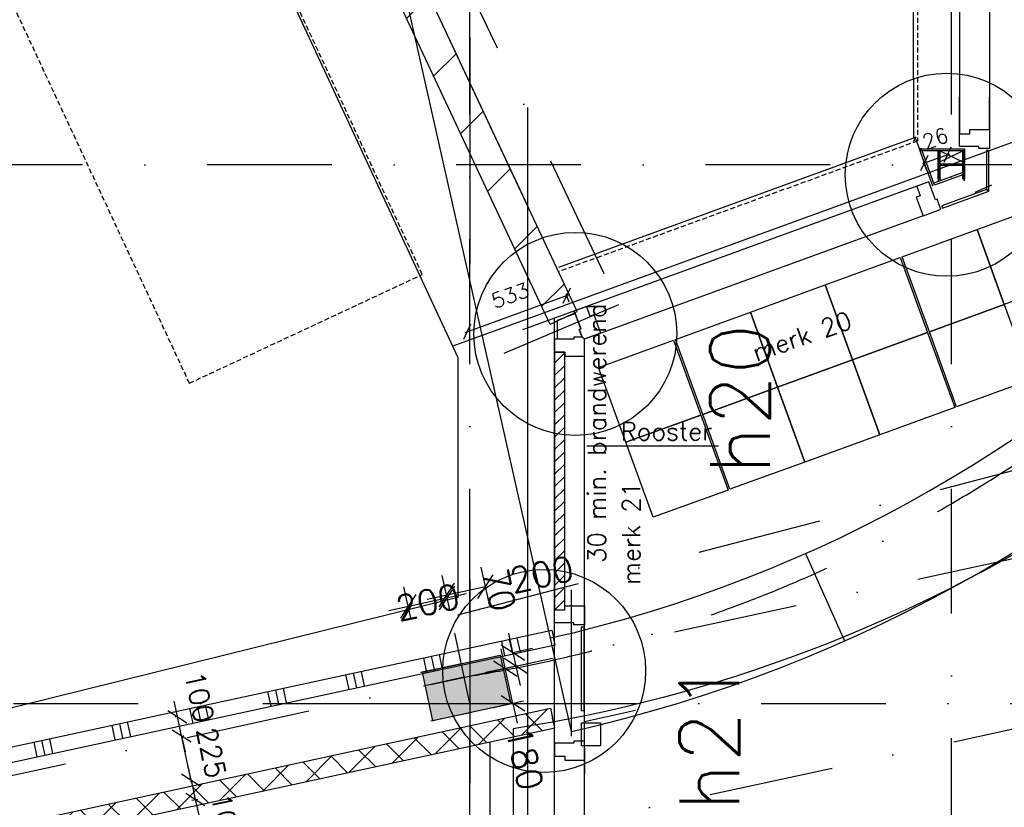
# Model space of a CAD drawing. Extents: x -171140 to 151546, y -8083 to 162438.
# Tile 68 of 96: x 43223 to 48163, y 66326 to 70274. Entities that reach past the tile are written whole.
import ezdxf

# ---------------------------------------------------------------- set-up
doc = ezdxf.new("R2010")
doc.units = 0
doc.header["$LTSCALE"] = 50
doc.header["$MEASUREMENT"] = 0
doc.header["$PDMODE"] = 3
doc.header["$PDSIZE"] = 0.001
for name, pattern in [('DASHDOT', [25, 12.5, -6.25, 0, -6.25]), ('DASHED', [0.75, 0.5, -0.25]), ('HIDDEN2', [0.1875, 0.125, -0.0625]), ('HIDDENX2', [0.75, 0.5, -0.25]), ('STRAM_0WT$0$DASHDOT', [25, 12.5, -6.25, 0, -6.25]), ('STRAM_0WT$0$DD1', [2.66667, 1.66667, -0.5, 0, -0.5])]:
    doc.linetypes.add(name, pattern=pattern)
doc.layers.get('0').update_dxf_attribs({"linetype": 'CONTINUOUS'})
doc.layers.get('DEFPOINTS').update_dxf_attribs({"linetype": 'CONTINUOUS'})
for name, color, linetype in [('0POLYBUITENOM', 7, 'CONTINUOUS'), ('_BRANDCOMPART', 6, 'DASHDOT'), ('_DETAILNUMMERS', 4, 'CONTINUOUS'), ('_DETAILNUMMERSTEKST', 4, 'CONTINUOUS'), ('_INSTALLATIES_A1C', 1, 'DASHED'), ('A--01A1_ACEER', 1, 'CONTINUOUS'), ('A--A22--_F-23-', 9, 'CONTINUOUS'), ('A--A22--_F123-', 9, 'CONTINUOUS'), ('A--A28--_F-2--', 7, 'CONTINUOUS'), ('A--A28--_F12--', 7, 'CONTINUOUS'), ('A--L$7A-_STRAMIEN', 1, 'DASHDOT'), ('A--L21--', 3, 'CONTINUOUS'), ('A--L21D2_BUITENWAND', 2, 'CONTINUOUS'), ('A--L22--', 7, 'CONTINUOUS'), ('A--L22--_F-2--', 7, 'CONTINUOUS'), ('A--L22--_F123-', 7, 'CONTINUOUS'), ('A--L22A2_BINNENWAND', 2, 'CONTINUOUS'), ('A--L22A4_BINNENWAND', 4, 'CONTINUOUS'), ('A--L24AC1_TRAPPEN', 1, 'HIDDEN2'), ('A--L28--', 7, 'CONTINUOUS'), ('A--L28--_F-2--', 7, 'CONTINUOUS'), ('A--L28--_F12--', 7, 'CONTINUOUS'), ('A--L28D4_KONSTRUKTIES', 4, 'CONTINUOUS'), ('A--L32--_F123-', 1, 'CONTINUOUS'), ('A--M$1A-_F123-', 1, 'CONTINUOUS'), ('BETONTEGELS', 1, 'CONTINUOUS'), ('STRAM_0WT$0$A--L$7A-_STRAM', 1, 'STRAM_0WT$0$DASHDOT'), ('STRAM_0WT$0$STRAMIEN', 1, 'STRAM_0WT$0$DD1'), ('TEKSTKOZIJNMERK', 2, 'CONTINUOUS'), ('X--LR---_CP', 7, 'CONTINUOUS')]:
    doc.layers.add(name, color=color, linetype=linetype)
doc.styles.add('ALFA-0_25', font='ROMANS')
doc.styles.add('B-01', font='SIMPLEX.SHX', dxfattribs={"width": 0.8, "height": 4.5})
doc.styles.add('HIEMSTRA', font='romans.shx')
doc.linetypes.add('BATTING', pattern='A,0.0001,-0.1,[134,ltypeshp.shx,S=0.1,R=0,X=-0.1,Y=0],-0.2,[134,ltypeshp.shx,S=0.1,R=180,X=0.1,Y=0],-0.1', length=0.4001)
doc.dimstyles.new('BEILEN', dxfattribs={"dimscale": 40, "dimtxt": 2.5, "dimasz": 2, "dimexe": 0.3, "dimexo": 0.3, "dimgap": 2, "dimtad": 1, "dimdec": 0, "dimzin": 0, "dimtxsty": 'HIEMSTRA', "dimblk1": 'OBLIQUE', "dimblk2": 'OBLIQUE', "dimsah": 1, "dimcen": -0.09, "dimdle": 0.3, "dimse1": 1, "dimclrd": 2, "dimclre": 2, "dimclrt": 3, "dimazin": 3, "dimtfac": 1, "dimtdec": 4, "dimtofl": 0, "dimtmove": 0, "dimatfit": 3, "dimtvp": 625, "dimtolj": 1, "dimtzin": 0})
doc.dimstyles.new('STANDARD$0', dxfattribs={"dimscale": 50, "dimtxt": 2.5, "dimasz": 2, "dimexe": 2, "dimexo": 0, "dimgap": 2, "dimtad": 1, "dimdec": 0, "dimzin": 0, "dimtxsty": 'ALFA-0_25', "dimblk1": 'OBLIQUE', "dimblk2": 'OBLIQUE', "dimsah": 1, "dimcen": -3, "dimdle": 2, "dimclrd": 1, "dimclre": 1, "dimclrt": 2, "dimazin": 3, "dimtfac": 0.666667, "dimtofl": 0, "dimtmove": 0, "dimatfit": 3, "dimtvp": 0.833333, "dimtolj": 1, "dimtzin": 0})

# ---------------------------------------------------------------- blocks, each defined once
blk = doc.blocks.new('*U1148')
at = {"layer": 'A--A22--_F123-', "linetype": 'CONTINUOUS'}
h = blk.add_hatch(dxfattribs=at)
h.set_pattern_fill('ALFAKRS', color=256, scale=120, style=0)
h.set_pattern_definition([(45, (-42527.06, -66043.89), (-84.85281, 84.85281), []), (135, (-42527.06, -66043.89), (-84.85281, -84.85281), [])])
h.paths.add_polyline_path([(0, 0), (50, 62), (3358.8, 778.2), (3369.4, 729.3), (3380, 680.4), (10.6, -48.9)])
at = {"layer": 'A--L22--_F-2--', "color": 2, "linetype": 'CONTINUOUS'}
for points in [[(50, 62), (50, 62), (3358.8, 778.2), (3369.4, 729.3)], [(10.6, -48.9), (10.6, -48.9), (3380, 680.4), (3369.4, 729.3)]]:
    blk.add_lwpolyline(points, dxfattribs=at)
blk = doc.blocks.new('STRAM_0WT')
at = {"layer": 'STRAM_0WT$0$A--L$7A-_STRAM'}
for p, q in [((-30134.938, 23800), (-30134.938, 63128.251)), ((-27719.938, 23800), (-27719.938, 63128.251)), ((-20827.564, 37300), (-39925.329, 37300)), ((-39925.329, 34600), (-20830.441, 34600))]:
    blk.add_line(p, q, dxfattribs=at)
blk.add_arc((-31246.376, 41647.894), 7000, 279.1359042, 346.3839955, dxfattribs=at)
at = {"layer": 'STRAM_0WT$0$STRAMIEN', "linetype": 'STRAM_0WT$0$DASHDOT'}
for p, q in [((-40105.653, 32577.837), (-24813.603, 35888.866)), ((-39925.329, 31762.425), (-24633.28, 35073.454))]:
    blk.add_line(p, q, dxfattribs=at)
blk = doc.blocks.new('_OBLIQUE')
at = {"color": 0, "linetype": 'BYBLOCK'}
blk.add_line((-0.5, -0.5), (0.5, 0.5), dxfattribs=at)
blk = doc.blocks.new('*D178')
at = {"color": 2, "linetype": 'BYBLOCK'}
for p, q in [((44085.9, 66450.6), (44033.2, 66694.3)), ((44038.4, 66683.2), (44047.5, 66685.1))]:
    blk.add_line(p, q, dxfattribs=at)
at = {"layer": 'DEFPOINTS', "color": 0, "linetype": 'BYBLOCK'}
for p in [(44026.7, 66680.6), (44035.8, 66682.6), (44074.3, 66460.3)]:
    blk.add_point(p, dxfattribs=at)
at = {"color": 2, "linetype": 'BYBLOCK', "xscale": 80, "yscale": 80, "zscale": 80}
for p, rotation in [((44035.8, 66682.6), 102.1967809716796), ((44083.4, 66462.3), 282.1967809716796)]:
    blk.add_blockref('_OBLIQUE', p, dxfattribs=dict(at, rotation=rotation))
at = {"color": 3, "linetype": 'BYBLOCK', "insert": (44185, 66599.5), "char_height": 100, "attachment_point": 5, "rotation": 282.1968, "style": 'HIEMSTRA'}
blk.add_mtext('\\A1;225', dxfattribs=at)
blk = doc.blocks.new('*D179')
at = {"color": 2, "linetype": 'BYBLOCK'}
for p, q in [((44083.4, 66462.3), (44066.4, 66540.5)), ((44083.4, 66462.3), (44104.5, 66364.5)), ((44087.1, 66360.8), (44116.3, 66367.1)), ((44104.5, 66364.5), (44121.5, 66286.3))]:
    blk.add_line(p, q, dxfattribs=at)
at = {"layer": 'DEFPOINTS', "color": 0, "linetype": 'BYBLOCK'}
for p in [(44054.2, 66455.9), (44075.3, 66358.2), (44104.5, 66364.5)]:
    blk.add_point(p, dxfattribs=at)
at = {"color": 2, "linetype": 'BYBLOCK', "xscale": 80, "yscale": 80, "zscale": 80}
for p, rotation in [((44083.4, 66462.3), 282.2128550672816), ((44104.5, 66364.5), 102.2128550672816)]:
    blk.add_blockref('_OBLIQUE', p, dxfattribs=dict(at, rotation=rotation))
at = {"color": 3, "linetype": 'BYBLOCK', "insert": (44256.6, 66268.5), "char_height": 100, "attachment_point": 5, "rotation": 282.2129, "style": 'HIEMSTRA'}
blk.add_mtext('\\A1;100', dxfattribs=at)
blk = doc.blocks.new('*D180')
at = {"color": 2, "linetype": 'BYBLOCK'}
for p, q in [((44014.6, 66780.3), (43997.7, 66858.5)), ((44011.6, 66779.7), (44002.9, 66777.8)), ((44035.8, 66682.6), (44014.6, 66780.3)), ((44035.8, 66682.6), (44052.7, 66604.4))]:
    blk.add_line(p, q, dxfattribs=at)
at = {"layer": 'DEFPOINTS', "color": 0, "linetype": 'BYBLOCK'}
for p in [(44014.6, 66780.3), (44023.3, 66782.2), (44044.5, 66684.5)]:
    blk.add_point(p, dxfattribs=at)
at = {"color": 2, "linetype": 'BYBLOCK', "xscale": 80, "yscale": 80, "zscale": 80}
for p, rotation in [((44014.6, 66780.3), 282.1968816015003), ((44035.8, 66682.6), 102.1968816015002)]:
    blk.add_blockref('_OBLIQUE', p, dxfattribs=dict(at, rotation=rotation))
at = {"color": 3, "linetype": 'BYBLOCK', "insert": (44124.4, 66879.7), "char_height": 100, "attachment_point": 5, "rotation": 282.1969, "style": 'HIEMSTRA'}
blk.add_mtext('\\A1;100', dxfattribs=at)
blk = doc.blocks.new('Q020490-')
at = {"layer": 'A--A28--_F-2--', "color": 3, "linetype": 'CONTINUOUS'}
for points in [[(-2.75, 58), (-70, 66.5), (70, 66.5)], [(-2.75, 58), (-70, 58), (-70, 66.5)], [(-2.75, 58), (70, 66.5), (70, 58)], [(2.75, -58), (-2.75, -58), (-2.75, 58)], [(-2.75, 58), (2.75, 58), (2.75, -58)], [(-2.75, 58), (70, 58), (2.75, 58)], [(70, -66.5), (-70, -58), (-2.75, -58)], [(70, -66.5), (-70, -66.5), (-70, -58)], [(2.75, -58), (70, -66.5), (-2.75, -58)], [(2.75, -58), (70, -58), (70, -66.5)]]:
    blk.add_solid(points, dxfattribs=at)
at = {"layer": 'A--L28--_F-2--', "color": 3, "linetype": 'CONTINUOUS'}
blk.add_lwpolyline([(70, -66.5), (-70, -66.5), (-70, -58), (-2.75, -58), (-2.75, 58), (-70, 58), (-70, 66.5), (70, 66.5), (70, 58), (2.75, 58), (2.75, -58), (70, -58)], close=True, dxfattribs=at)
at = {"layer": 'X--LR---_CP', "linetype": 'CONTINUOUS'}
for p in [(-2.75, 0), (0, 0), (2.75, 0)]:
    blk.add_point(p, dxfattribs=at)
blk = doc.blocks.new('*D379')
at = {"color": 1, "linetype": 'BYBLOCK'}
for p, q in [((45697.7, 67101.8), (45676.5, 67199.5)), ((45697, 67101.7), (45795.4, 67123)), ((45697.7, 67101.8), (45712.5, 67033.4)), ((45711.8, 67033.3), (45810.2, 67054.6)), ((45712.5, 67033.4), (45733.6, 66935.7))]:
    blk.add_line(p, q, dxfattribs=at)
at = {"layer": 'DEFPOINTS', "color": 0, "linetype": 'BYBLOCK'}
for p in [(45697, 67101.7), (45711.8, 67033.3), (45712.5, 67033.4)]:
    blk.add_point(p, dxfattribs=at)
at = {"color": 1, "linetype": 'BYBLOCK', "xscale": 100, "yscale": 100, "zscale": 100}
for p, rotation in [((45697.7, 67101.8), 282.2127605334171), ((45712.5, 67033.4), 102.212760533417)]:
    blk.add_blockref('_OBLIQUE', p, dxfattribs=dict(at, rotation=rotation))
at = {"color": 2, "linetype": 'BYBLOCK', "insert": (45629.8, 67415.5), "char_height": 125, "attachment_point": 5, "rotation": 282.2128, "style": 'ALFA-0_25'}
blk.add_mtext('\\A1;70', dxfattribs=at)
blk = doc.blocks.new('*D380')
at = {"color": 1, "linetype": 'BYBLOCK'}
for p, q in [((45380.5, 67315.9), (45346.5, 67472.7)), ((45185, 67273.6), (45151.1, 67430.4)), ((45465.4, 67396.1), (45074.5, 67311.5))]:
    blk.add_line(p, q, dxfattribs=at)
at = {"layer": 'DEFPOINTS', "color": 0, "linetype": 'BYBLOCK'}
for p in [(45172.2, 67332.6), (45185, 67273.6), (45380.5, 67315.9)]:
    blk.add_point(p, dxfattribs=at)
at = {"color": 1, "linetype": 'BYBLOCK', "xscale": 100, "yscale": 100, "zscale": 100}
for p, rotation in [((45367.7, 67375), 12.2170765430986), ((45172.2, 67332.6), 192.2170765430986)]:
    blk.add_blockref('_OBLIQUE', p, dxfattribs=dict(at, rotation=rotation))
at = {"color": 2, "linetype": 'BYBLOCK', "insert": (45270, 67353.8), "char_height": 125, "attachment_point": 5, "rotation": 12.2171, "style": 'ALFA-0_25'}
blk.add_mtext('\\A1;200', dxfattribs=at)
blk = doc.blocks.new('*D381')
at = {"color": 1, "linetype": 'BYBLOCK'}
for p, q in [((45576, 67358.2), (45538.7, 67530.1)), ((45380.5, 67315.9), (45343.3, 67487.8)), ((45266.7, 67368.9), (45559.9, 67432.4))]:
    blk.add_line(p, q, dxfattribs=at)
at = {"layer": 'DEFPOINTS', "color": 0, "linetype": 'BYBLOCK'}
for p in [(45559.9, 67432.4), (45576, 67358.2), (45380.5, 67315.9)]:
    blk.add_point(p, dxfattribs=at)
at = {"color": 1, "linetype": 'BYBLOCK', "xscale": 100, "yscale": 100, "zscale": 100}
for p, rotation in [((45559.9, 67432.4), 12.21707654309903), ((45364.4, 67390.1), 192.217076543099)]:
    blk.add_blockref('_OBLIQUE', p, dxfattribs=dict(at, rotation=rotation))
at = {"color": 2, "linetype": 'BYBLOCK', "insert": (45841.9, 67493.4), "char_height": 125, "attachment_point": 5, "rotation": 12.2171, "style": 'ALFA-0_25'}
blk.add_mtext('\\A1;200', dxfattribs=at)
blk = doc.blocks.new('*D392')
at = {"color": 1, "linetype": 'BYBLOCK'}
for p, q in [((45659.3, 67021.9), (45638.2, 67119.7)), ((45711.8, 67033.3), (45561.6, 67000.8)), ((45697.4, 66845.9), (45659.3, 67021.9)), ((45749.9, 66857.3), (45599.7, 66824.8)), ((45697.4, 66845.9), (45718.6, 66748.2))]:
    blk.add_line(p, q, dxfattribs=at)
at = {"layer": 'DEFPOINTS', "color": 0, "linetype": 'BYBLOCK'}
for p in [(45711.8, 67033.3), (45659.3, 67021.9), (45749.9, 66857.3)]:
    blk.add_point(p, dxfattribs=at)
at = {"color": 1, "linetype": 'BYBLOCK', "xscale": 100, "yscale": 100, "zscale": 100}
for p, rotation in [((45659.3, 67021.9), 282.2064030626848), ((45697.4, 66845.9), 102.2064030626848)]:
    blk.add_blockref('_OBLIQUE', p, dxfattribs=dict(at, rotation=rotation))
at = {"color": 2, "linetype": 'BYBLOCK', "insert": (45756.9, 66570.9), "char_height": 125, "attachment_point": 5, "rotation": 282.2064, "style": 'ALFA-0_25'}
blk.add_mtext('\\A1;180', dxfattribs=at)
blk = doc.blocks.new('KOLOM400X250')
at = {"layer": 'A--A28--_F12--', "color": 8}
for points in [[(-200, -125), (-200, 125), (200, 125)], [(-200, -125), (200, 125), (200, -125)]]:
    blk.add_solid(points, dxfattribs=at)
at = {"layer": 'A--L28--_F12--', "color": 3, "linetype": 'CONTINUOUS'}
blk.add_lwpolyline([(-200, -125), (-200, 125), (200, 125), (200, -125)], close=True, dxfattribs=at)
at = {"layer": 'X--LR---_CP'}
for p in [(-200, 0), (-200, 0), (200, 0)]:
    blk.add_point(p, dxfattribs=at)
blk = doc.blocks.new('*U942')
at = {"layer": 'A--A22--_F-23-', "linetype": 'CONTINUOUS'}
h = blk.add_hatch(dxfattribs=at)
h.set_pattern_fill('ALFAPLST', color=256, scale=400, angle=-77.8031, style=0)
h.set_pattern_definition([(282.197, (0, 0), (390.97, 84.51), []), (282.197, (39.1, 8.45), (390.97, 84.51), []), (282.197, (78.2, 16.9), (390.97, 84.51), [])])
h.paths.add_polyline_path([(0, 0), (-37.5, -46.5), (3256.9, 665.6), (3248.9, 702.3), (3241, 738.9), (37.5, 46.5)])
at = {"layer": 'A--L22--_F123-', "color": 1, "linetype": 'CONTINUOUS'}
for points in [[(-37.5, -46.5), (-37.5, -46.5), (3256.9, 665.6), (3248.9, 702.3)], [(37.5, 46.5), (37.5, 46.5), (3241, 738.9), (3248.9, 702.3)]]:
    blk.add_lwpolyline(points, dxfattribs=at)
blk = doc.blocks.new('*D441')
at = {"layer": 'A--M$1A-_F123-', "color": 1, "linetype": 'CONTINUOUS'}
for p, q in [((45458.6, 68706), (45976.4, 68894.4)), ((45979.9, 68858.6), (45964.9, 68899.8))]:
    blk.add_line(p, q, dxfattribs=at)
at = {"layer": 'DEFPOINTS', "color": 0, "linetype": 'CONTINUOUS'}
for p in [(45968, 68891.3), (45982.9, 68850.2), (45482, 68667.9)]:
    blk.add_point(p, dxfattribs=at)
at = {"layer": 'A--M$1A-_F123-', "color": 1, "linetype": 'CONTINUOUS', "xscale": 60, "yscale": 60, "zscale": 60}
for p, rotation in [((45968, 68891.3), 19.9999999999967), ((45467.1, 68709), 199.9999999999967)]:
    blk.add_blockref('_OBLIQUE', p, dxfattribs=dict(at, rotation=rotation))
at = {"layer": 'A--M$1A-_F123-', "color": 2, "linetype": 'CONTINUOUS', "insert": (45684.2, 68891.8), "char_height": 75, "attachment_point": 5, "rotation": 20, "style": 'ALFA-0_25'}
blk.add_mtext('\\A1;533', dxfattribs=at)
blk = doc.blocks.new('*D442')
at = {"layer": 'A--M$1A-_F123-', "color": 1, "linetype": 'CONTINUOUS'}
for p, q in [((47887.1, 69600.5), (47751.9, 69551.4)), ((47773.9, 69517.3), (47757.3, 69562.9))]:
    blk.add_line(p, q, dxfattribs=at)
at = {"layer": 'DEFPOINTS', "color": 0, "linetype": 'CONTINUOUS'}
for p in [(47760.4, 69554.4), (47895.2, 69551.9), (47777, 69508.8)]:
    blk.add_point(p, dxfattribs=at)
at = {"layer": 'A--M$1A-_F123-', "color": 1, "linetype": 'CONTINUOUS', "xscale": 60, "yscale": 60, "zscale": 60}
for p, rotation in [((47878.6, 69597.5), 20.00000000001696), ((47760.4, 69554.4), 200.0000000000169)]:
    blk.add_blockref('_OBLIQUE', p, dxfattribs=dict(at, rotation=rotation))
at = {"layer": 'A--M$1A-_F123-', "color": 2, "linetype": 'CONTINUOUS', "insert": (47786.2, 69667.6), "char_height": 75, "attachment_point": 5, "rotation": 20, "style": 'ALFA-0_25'}
blk.add_mtext('\\A1;126', dxfattribs=at)
blk = doc.blocks.new('*U906')
at = {"layer": 'A--A22--_F123-', "linetype": 'CONTINUOUS'}
h = blk.add_hatch(dxfattribs=at)
h.set_pattern_fill('ALFALINE', color=256, scale=300, style=0)
h.set_pattern_definition([(45, (-45951.62, -68778.38), (-212.132, 212.132), [])])
h.paths.add_polyline_path([(0, 0), (-67.9, -31.9), (-3566.1, 7418), (-3518.4, 7493), (-3470.8, 7568), (67.9, 31.9)])
at = {"layer": 'A--L22--_F-2--', "color": 3, "linetype": 'CONTINUOUS'}
for points in [[(0, 0), (67.9, 31.9), (-3470.8, 7568), (-3470.8, 7568)], [(0, 0), (-67.9, -31.9), (-3566.1, 7418), (-3566.1, 7418)]]:
    blk.add_lwpolyline(points, dxfattribs=at)

msp = doc.modelspace()

# ---------------------------------------------------------------- hatches: boundary and pattern name
at = {"layer": 'A--01A1_ACEER', "linetype": 'CONTINUOUS'}
h = msp.add_hatch(dxfattribs=at)
h.set_pattern_fill('ANSI31', color=256, scale=350, style=0)
h.paths.add_polyline_path([(45958, 68607.9), (45907, 68607.9), (45907, 67315.2), (45958, 67315.2)])

# ---------------------------------------------------------------- linework, layer by layer
at = {"linetype": 'CONTINUOUS'}
for p, q in [((45439, 67045.8), (45233.7, 67001.4)), ((45453.8, 66977.4), (45248.5, 66933)), ((45491.9, 66801.5), (45286.6, 66757.1))]:
    msp.add_line(p, q, dxfattribs=at)
at = {"layer": '0POLYBUITENOM', "elevation": 1}
msp.add_lwpolyline([(23953.4, 56896.1), (31400, 94192.9), (36721.7, 94286.2), (36721.7, 94344.1), (36821.7, 94344.1), (40332.8, 94244.1), (40665.4, 95281.1), (41182.9, 95281.1), (41287.2, 88862.1, -0.116641), (47540.8, 87115.2), (48139.4, 83930.7), (48367.6, 80374.9), (48367.6, 68168.9), (48548.7, 67799.5, -0.105216), (45698.6, 66719.9), (45689, 56846.9)], format="xyb", dxfattribs=at)
at = {"layer": '_BRANDCOMPART'}
msp.add_lwpolyline([(30494.6, 38221.7), (28457.9, 38236.7), (28457.9, 38236.7), (28457.9, 45608.5), (27870.4, 45675.5), (28200, 47293.7), (29563.6, 47293.7), (29893.6, 48913.5), (36087.2, 79318.8), (38726.9, 79318.8), (38727, 82343.2), (39358.5, 82343.2), (39358.5, 83251.9), (41161.4, 83251.9), (41154.9, 76346.4), (42676.3, 76346.4), (46227.6, 68844.3), (45422, 68503.3), (45422, 67290.8), (51065.6, 68757.4)], dxfattribs=at)
at = {"layer": '_BRANDCOMPART', "color": 4, "linetype": 'BATTING', "ltscale": 5}
msp.add_lwpolyline([(42879.9, 68407.1), (41240.8, 68407.1), (41240.8, 75611.8), (42326.7, 75611.8), (43716.2, 72246.9), (45422, 68581.3), (45422, 67377.9), (42879.9, 66749.3), (42879.9, 68407.1)], dxfattribs=at)
at = {"layer": '_DETAILNUMMERS'}
for centre in [(47873.9, 69496.6), (46010.6, 68698.7), (45854.4, 67009.6)]:
    msp.add_circle(centre, 508.9, dxfattribs=at)
at = {"layer": '_INSTALLATIES_A1C'}
msp.add_lwpolyline([(41305.9, 74387.7), (44074.1, 68451.4), (45243.2, 68996.6), (42475.1, 74932.9)], close=True, dxfattribs=at)
at = {"layer": 'A--01A1_ACEER', "linetype": 'CONTINUOUS'}
for p, q in [((45772.1, 69339.9), (42482.1, 76346.4)), ((45772.1, 69339.9), (42482.1, 76346.4)), ((45482, 70184.8), (45482, 69047.8)), ((45772, 64886.5), (45772, 69834.5)), ((45907, 56606.9), (45907, 68777.9)), ((46057, 56606.9), (46057, 68672.9)), ((45482, 67466.3), (45482, 66448.1)), ((45482, 66846.9), (45406, 67198)), ((45482, 67153.4), (45482, 66597.1)), ((44905.4, 66846.9), (45631.6, 66846.9)), ((45150.5, 66846.9), (45724.5, 66846.9))]:
    msp.add_line(p, q, dxfattribs=at)
at = {"layer": 'A--01A1_ACEER'}
for p, q in [((47938.5, 72091.4), (47938.5, 69702.3)), ((48088.5, 72070.4), (48088.5, 69723.3)), ((47938.5, 69702.3), (47938.5, 69885.6)), ((48088.5, 69723.3), (48088.5, 69885.6)), ((47839, 69616.9), (47955, 69561.6)), ((47839, 69561.6), (47955, 69616.9)), ((47839, 69561.6), (47955, 69616.9)), ((47839, 69616.9), (47955, 69561.6)), ((47723.6, 69439.1), (45745.3, 68719)), ((48098, 69444.6), (48014.8, 69408)), ((47755.2, 69290.9), (46057, 68672.9)), ((46069.2, 68137.7), (46728.4, 68137.7)), ((45992, 66681.7), (45992, 67415.7)), ((46057, 67336.2), (46057, 67415.7)), ((46057, 67317.1), (46057, 67415.7)), ((46057, 66623.1), (46057, 66490.7))]:
    msp.add_line(p, q, dxfattribs=at)
at = {"layer": 'A--01A1_ACEER', "linetype": 'CONTINUOUS'}
msp.add_lwpolyline([(45958, 68607.9), (45907, 68607.9), (45907, 67315.2), (45958, 67315.2)], close=True, dxfattribs=at)
at = {"layer": 'A--L$7A-_STRAMIEN', "linetype": 'HIDDENX2'}
for p, q in [((47727, 88208.7), (47727, 69665.9)), ((47727, 69665.9), (45923.8, 69009.6))]:
    msp.add_line(p, q, dxfattribs=at)
at = {"layer": 'A--L21D2_BUITENWAND'}
for p, q in [((47707, 69976.3), (47707, 72156.4)), ((47707, 69976.3), (47707, 69679.9)), ((47720.2, 69684.7), (45926.4, 69031.8)), ((47749.9, 69616.9), (47735.6, 69626.9)), ((47735.6, 69626.9), (47803.1, 69441.4)), ((47749.9, 69616.9), (47735.6, 69626.9)), ((47735.6, 69626.9), (47963.5, 69626.9)), ((47749, 69626.9), (47739, 69626.9)), ((47812.5, 69444.8), (47749.9, 69616.9)), ((47963.5, 69616.9), (47749.9, 69616.9)), ((47963.5, 69626.9), (47963.5, 69616.9)), ((48073.5, 69618.4), (48073.7, 69475.3)), ((48085.5, 69618.4), (48073.5, 69618.4)), ((48085.7, 69475.3), (48085.5, 69618.4)), ((47963.5, 69466.9), (47963.5, 69476.9)), ((48073.6, 69422.9), (47848.8, 69340.8)), ((47852.9, 69329.5), (48085.1, 69414.3)), ((48085.1, 69414.3), (48073.6, 69422.9)), ((47848.8, 69340.8), (47852.9, 69329.5)), ((46042.1, 66810), (46042.2, 67231.3)), ((46042.2, 67231.3), (46054.2, 67231.3)), ((46054.2, 67231.3), (46054.1, 66810)), ((46054.1, 66810), (46042.1, 66810)), ((45582, 66654), (45582, 56606.9))]:
    msp.add_line(p, q, dxfattribs=at)
for points in [[(47938.5, 69637.4), (47938.5, 69702.3), (47989.5, 69702.3), (47989.5, 69723.3), (48088.5, 69723.3), (48088.5, 69650.3), (48088.5, 69628.3), (48073.5, 69628.4), (48034.5, 69628.4), (48034.5, 69637.4)], [(48073.5, 69618.4), (48073.6, 69422.9), (48085.1, 69414.3), (48085.5, 69618.4)], [(47784.7, 69461.3), (47723.6, 69439.1), (47741.1, 69391.2), (47721.3, 69384), (47755.2, 69290.9), (47823.8, 69315.9), (47844.5, 69323.4), (47839.3, 69337.5), (47826, 69374.2), (47817.5, 69371.1)], [(46005.7, 68813.8), (46066.8, 68836), (46084.3, 68788.1), (46104, 68795.3), (46137.8, 68702.3), (46069.2, 68677.3), (46057, 68672.9), (46044.2, 68681.9), (46030.1, 68720.5), (46038.6, 68723.6)], [(45922, 68672.9), (45922, 68767.4), (46010.7, 68800.3), (46038.6, 68723.6), (46030.1, 68720.5), (46044.2, 68681.9), (46003, 68681.9), (46003, 68672.9), (45922, 68672.9)], [(45907, 68672.9), (45907, 68607.9), (45958, 68607.9), (45958, 68586.9), (46057, 68586.9), (46057, 68672.9), (46044.2, 68681.9), (46042, 68681.9), (46003, 68681.9), (46003, 68672.9)], [(45907, 67250.3), (45907, 67315.2), (45958, 67315.2), (45958, 67336.2), (46057, 67336.2), (46057, 67263.2), (46057, 67241.2), (46042, 67241.3), (46003, 67241.3), (46003, 67250.3)], [(45907, 66647.7), (45907, 66582.7), (45958, 66582.7), (45958, 66561.7), (46057, 66561.7), (46057, 66634.7), (46057, 66656.7), (46042, 66656.7), (46003, 66656.7), (46003, 66647.7)]]:
    msp.add_lwpolyline(points, close=True, dxfattribs=at)
at = {"layer": 'A--L22A2_BINNENWAND'}
msp.add_lwpolyline([(46042.1, 66634.6), (46042.1, 66748.6), (46088.8, 66748.6), (46137.1, 66748.6), (46137.1, 66707.6), (46137.1, 66634.6), (46042.1, 66634.6)], close=True, dxfattribs=at)
at = {"layer": 'A--L22A4_BINNENWAND', "linetype": 'CONTINUOUS'}
msp.add_line((46312.7, 66810.4), (46057, 66755.1), dxfattribs=at)
for radius in [6890.3, 7370.3]:
    msp.add_arc((44370.6, 73896), radius, 282.70881, 350.04154, dxfattribs=at)
at = {"layer": 'A--L28D4_KONSTRUKTIES'}
for p, q in [((47955, 69507.3), (47809.1, 69454.2)), ((47955, 69496.7), (47812.5, 69444.8)), ((47830.5, 69476.9), (47830.5, 69462)), ((47839, 69476.9), (47839, 69465.1))]:
    msp.add_line(p, q, dxfattribs=at)
at = {"layer": 'A--L32--_F123-', "color": 1}
for p, q in [((45992, 66706.2), (44370.6, 73896)), ((47166, 67598.2), (47360.8, 67159.5))]:
    msp.add_line(p, q, dxfattribs=at)
at = {"layer": 'A--M$1A-_F123-', "linetype": 'CONTINUOUS'}
msp.add_line((48216, 69663), (45396.3, 68636.7), dxfattribs=at)
at = {"layer": 'BETONTEGELS'}
for points in [[(48162.6, 68846.2), (48025.8, 69222.1), (48401.7, 69358.9), (48538.5, 68983)], [(47786.8, 68709.4), (47650, 69085.3), (48025.8, 69222.1), (48162.6, 68846.2)], [(47401.5, 68569.2), (47264.7, 68945), (47640.6, 69081.8), (47777.4, 68706)], [(47025.6, 68432.4), (46888.8, 68808.2), (47264.7, 68945), (47401.5, 68569.2)], [(46649.7, 68295.5), (46512.9, 68671.4), (46888.8, 68808.2), (47025.6, 68432.4)], [(47923.6, 68333.5), (47786.8, 68709.4), (48162.6, 68846.2), (48299.5, 68470.3)], [(47538.3, 68193.3), (47401.5, 68569.2), (47777.4, 68706), (47914.2, 68330.1)], [(46264.5, 68155.3), (46127.7, 68531.2), (46503.5, 68668), (46640.3, 68292.1)], [(47162.4, 68056.5), (47025.6, 68432.4), (47401.5, 68569.2), (47538.3, 68193.3)], [(46786.6, 67919.7), (46649.7, 68295.5), (47025.6, 68432.4), (47162.4, 68056.5)], [(46401.3, 67779.4), (46264.5, 68155.3), (46640.3, 68292.1), (46777.2, 67916.2)]]:
    msp.add_lwpolyline(points, close=True, dxfattribs=at)

# ---------------------------------------------------------------- block references
at = {"layer": 'A--L21--', "linetype": 'CONTINUOUS'}
for name, p in [('*U942', (42652.1, 66474.7)), ('*U1148', (42527.1, 66043.9))]:
    msp.add_blockref(name, p, dxfattribs=at)
at = {"layer": 'A--L22--'}
msp.add_blockref('*U906', (45951.6, 68778.4), dxfattribs=at)
at = {"layer": 'A--L24AC1_TRAPPEN'}
msp.add_blockref('STRAM_0WT', (75617, 32246.9), dxfattribs=at)
at = {"layer": 'A--L28--'}
for name, p, rotation in [('Q020490-', (47897, 69546.9), 90), ('KOLOM400X250', (45465.4, 66923.6), 12.20360648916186)]:
    msp.add_blockref(name, p, dxfattribs=dict(at, rotation=rotation))
at = {"layer": 'A--L28--', "xscale": -1, "rotation": 90}
msp.add_blockref('Q020490-', (47897, 69546.9), dxfattribs=at)
msp.add_blockref('Q020490-', (47897, 69546.9), dxfattribs=at)

# ---------------------------------------------------------------- texts
at = {"layer": '_DETAILNUMMERSTEKST', "style": 'ALFA-0_25'}
for s, p in [('h20', (46987.2, 67992.7)), ('h21', (46832.6, 66304.5))]:
    msp.add_text(s, height=300, rotation=90, dxfattribs=at).set_placement(p)
at = {"layer": 'TEKSTKOZIJNMERK'}
for s, rotation, style, p in [('30 min. brandwerend', 90, 'B-01', (46163.3, 67551.2)), ('merk 20', 19.2553, 'B-01', (46918.2, 68559.2)), ('Rooster', 0.0778, 'HIEMSTRA', (46238, 68164.8)), ('merk 21', 90, 'B-01', (46335.8, 67439.9))]:
    msp.add_text(s, height=90, rotation=rotation, dxfattribs=dict(at, style=style)).set_placement(p)

# ---------------------------------------------------------------- dimensions: what is measured, and where the dimension line sits
at = {"layer": 'A--M$1A-_F123-', "linetype": 'CONTINUOUS'}
for base, p1, p2, angle, picture, middle in [((47760.4, 69554.4), (47895.2, 69551.9), (47777, 69508.8), 200, '*D442', (47819.5, 69575.9)), ((45968, 68891.3), (45482, 68667.9), (45982.9, 68850.2), 20, '*D441', (45717.5, 68800.2))]:
    dim = msp.add_linear_dim(base=base, p1=p1, p2=p2, angle=angle, dimstyle='STANDARD$0', override={"dimscale": 30, "dimexe": 0.3, "dimexo": 0.3, "dimcen": -0.09, "dimdle": 0.3, "dimse1": 1, "dimtix": 1, "dimtofl": 1, "dimtmove": 0, "dimtvp": 625}, dxfattribs=at)
    dim.commit()
    dim.dimension.update_dxf_attribs({"geometry": picture, "text_midpoint": middle, "dimtype": 161})
for base, p1, p2, angle, dimstyle, picture, middle in [((45559.9, 67432.4), (45380.5, 67315.9), (45576, 67358.2), 12.2171, 'STANDARD$0', '*D381', (45841.9, 67493.4)), ((45712.5, 67033.4), (45697, 67101.7), (45711.8, 67033.3), 282.2128, 'STANDARD$0', '*D379', (45629.8, 67415.5)), ((45172.2, 67332.6), (45380.5, 67315.9), (45185, 67273.6), 192.2171, 'STANDARD$0', '*D380', (45270, 67353.8)), ((45659.3, 67021.9), (45749.9, 66857.3), (45711.8, 67033.3), 102.2064, 'STANDARD$0', '*D392', (45756.9, 66570.9)), ((44014.6, 66780.3), (44044.5, 66684.5), (44023.3, 66782.2), 102.1969, 'BEILEN', '*D180', (44124.4, 66879.7)), ((44035.8, 66682.6), (44074.3, 66460.3), (44026.7, 66680.6), 102.1968, 'BEILEN', '*D178', (44185, 66599.5)), ((44104.5, 66364.5), (44054.2, 66455.9), (44075.3, 66358.2), 282.2129, 'BEILEN', '*D179', (44256.6, 66268.5))]:
    dim = msp.add_linear_dim(base=base, p1=p1, p2=p2, angle=angle, dimstyle=dimstyle, dxfattribs=at)
    dim.commit()
    dim.dimension.update_dxf_attribs({"geometry": picture, "text_midpoint": middle, "dimtype": 161})

doc.saveas('drawing.dxf')
